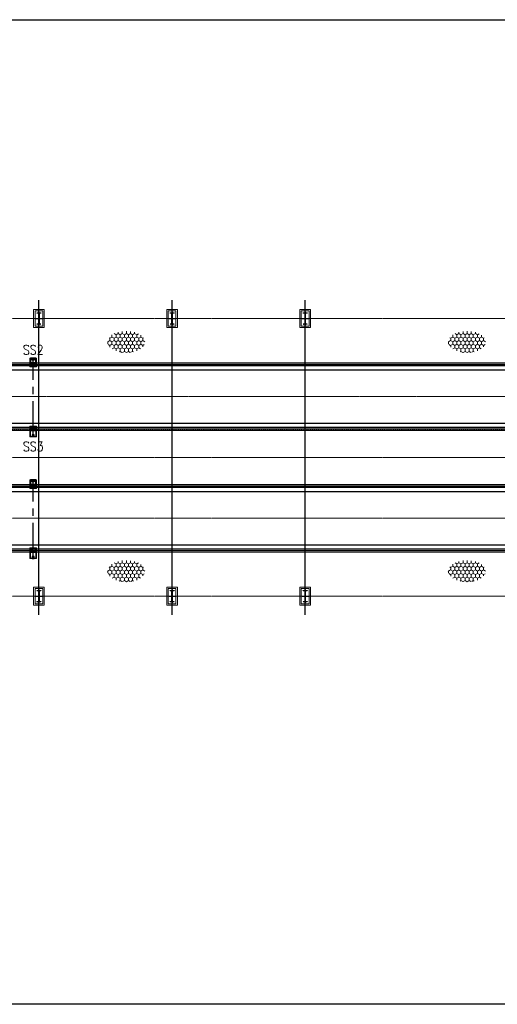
# Model space of a CAD drawing. Header units: inches. Extents: x -204116 to 930598, y -391373 to 256461.
# Tile 40 of 225: x -107571 to -95013, y 24836 to 50728. Entities that reach past the tile are written whole.
import ezdxf
from ezdxf.lldxf.tags import DXFTag

# ---------------------------------------------------------------- set-up
doc = ezdxf.new("R2010")
doc.units = ezdxf.units.IN
doc.header["$LTSCALE"] = 10
doc.header["$MEASUREMENT"] = 0
for name, pattern in [('CENTER', [2, 1.25, -0.25, 0.25, -0.25]), ('CONTINOUS', [0]), ('HIDDEN', [0.375, 0.25, -0.125])]:
    doc.linetypes.add(name, pattern=pattern)
doc.layers.add('BELT', color=4, linetype='Continuous')
doc.layers.add('EQP', color=71, linetype='Continuous')
for name, color, linetype, lineweight in [('cen', 2, 'CENTER2', 25), ('CENTER', 2, 'CENTER', 25), ('CTEXT2', 3, 'Continuous', 25), ('HIDDEN', 1, 'HIDDEN', 25), ('HIDEN', 8, 'CONTINOUS', 9), ('OBJECT', 7, 'Continuous', 25)]:
    doc.layers.add(name, color=color, linetype=linetype, lineweight=lineweight)
doc.styles.get("Standard").update_dxf_attribs({"font": 'simplex.shx'})
tags = doc.linetypes.add('CENTER2', pattern=[1.125, 0.75, -0.125, 0.125, -0.125]).pattern_tags.tags
tags[10:11] = [DXFTag(74, 4), DXFTag(75, 0), DXFTag(340, '0'), DXFTag(46, 1.0), DXFTag(50, 0.0), DXFTag(44, 0.0), DXFTag(45, 0.0)]
tags[8:9] = [DXFTag(74, 4), DXFTag(75, 0), DXFTag(340, '0'), DXFTag(46, 1.0), DXFTag(50, 0.0), DXFTag(44, 0.0), DXFTag(45, 0.0)]
tags[6:7] = [DXFTag(74, 4), DXFTag(75, 0), DXFTag(340, '0'), DXFTag(46, 1.0), DXFTag(50, 0.0), DXFTag(44, 0.0), DXFTag(45, 0.0)]
tags[4:5] = [DXFTag(74, 4), DXFTag(75, 0), DXFTag(340, '0'), DXFTag(46, 1.0), DXFTag(50, 0.0), DXFTag(44, 0.0), DXFTag(45, 0.0)]

# ---------------------------------------------------------------- blocks, each defined once
blk = doc.blocks.new('MB 600')
at = {"layer": 'cen'}
for p, q in [((1434583, -1594220, -4420572), (1435283, -1594220, -4420572)), ((1434933, -1594061, -4420572), (1434933, -1594411, -4420572))]:
    blk.add_line(p, q, dxfattribs=at)
at = {"layer": 'EQP', "color": 3, "ltscale": 0.05, "elevation": -4420572}
blk.add_lwpolyline([(1434633, -1594115), (1434633, -1594325), (1434637, -1594325, 0.373885), (1434647, -1594316), (1434657, -1594243, -0.373885), (1434677, -1594226), (1435188, -1594226, -0.373885), (1435208, -1594243), (1435218, -1594316, 0.373885), (1435228, -1594325), (1435233, -1594325), (1435233, -1594115), (1435228, -1594115, 0.373885), (1435218, -1594124), (1435208, -1594197, -0.373885), (1435188, -1594214), (1434677, -1594214, -0.373885), (1434657, -1594197), (1434647, -1594124, 0.373885), (1434637, -1594115)], format="xyb", close=True, dxfattribs=at)
blk = doc.blocks.new('ss')
for p, q in [((1740804, -1566403, 1912505), (1740804, -1566453, 1912505)), ((1740854, -1566403, 1912505), (1740804, -1566403, 1912505)), ((1740809, -1566421, 1912505), (1740809, -1566453, 1912505)), ((1740852, -1566409, 1912505), (1740817, -1566412, 1912505)), ((1740854, -1566403, 1912505), (1740854, -1566406, 1912505)), ((1742500, -1566403, 1912505), (1742500, -1566406, 1912505)), ((1742500, -1566403, 1912505), (1742550, -1566403, 1912505)), ((1742503, -1566409, 1912505), (1742537, -1566412, 1912505)), ((1742545, -1566421, 1912505), (1742545, -1566453, 1912505)), ((1742550, -1566403, 1912505), (1742550, -1566453, 1912505)), ((1740804, -1566503, 1912505), (1740804, -1566453, 1912505)), ((1740854, -1566503, 1912505), (1740804, -1566503, 1912505)), ((1740809, -1566485, 1912505), (1740809, -1566453, 1912505)), ((1740852, -1566498, 1912505), (1740817, -1566494, 1912505)), ((1740854, -1566503, 1912505), (1740854, -1566500, 1912505)), ((1742500, -1566503, 1912505), (1742500, -1566500, 1912505)), ((1742500, -1566503, 1912505), (1742550, -1566503, 1912505)), ((1742503, -1566498, 1912505), (1742537, -1566494, 1912505)), ((1742545, -1566485, 1912505), (1742545, -1566453, 1912505)), ((1742550, -1566503, 1912505), (1742550, -1566453, 1912505))]:
    blk.add_line(p, q)
at = {"elevation": 1912505}
for points in [[(1740882, -1566526), (1740671, -1566526), (1740671, -1566381), (1740882, -1566381)], [(1740672, -1566478), (1740722, -1566478), (1740722, -1566428), (1740672, -1566428)], [(1742472, -1566526), (1742733, -1566526), (1742733, -1566381), (1742472, -1566381)], [(1742732, -1566478), (1742682, -1566478), (1742682, -1566428), (1742732, -1566428)]]:
    blk.add_lwpolyline(points, close=True, dxfattribs=at)
at = {"linetype": 'Continuous', "elevation": 1912505}
for points in [[(1740872, -1566516), (1740872, -1566391), (1740782, -1566391), (1740782, -1566516)], [(1742482, -1566516), (1742482, -1566391), (1742572, -1566391), (1742572, -1566516)]]:
    blk.add_lwpolyline(points, close=True, dxfattribs=at)
for centre in [(1740697, -1566453, 1912505), (1742707, -1566453, 1912505)]:
    blk.add_circle(centre, 20.8)
for centre, radius, start, end in [((1740818, -1566421, 1912505), 9, 96, 180), ((1740852, -1566406, 1912505), 2.4, 276, 0), ((1742503, -1566406, 1912505), 2.4, 180, 264), ((1742536, -1566421, 1912505), 9, 360, 84), ((1740818, -1566485, 1912505), 9, 180, 264), ((1740852, -1566500, 1912505), 2.4, 0, 84), ((1742503, -1566500, 1912505), 2.4, 96, 180), ((1742536, -1566485, 1912505), 9, 276, 360)]:
    blk.add_arc(centre, radius, start, end)
at = {"layer": 'CENTER', "ltscale": 75}
for p, q in [((1740697, -1566428, 1912505), (1740697, -1566478, 1912505)), ((1740832, -1566366, 1912505), (1740832, -1566541, 1912505)), ((1740832, -1566366, 1912505), (1740832, -1566541, 1912505)), ((1742522, -1566366, 1912505), (1742522, -1566541, 1912505)), ((1742522, -1566366, 1912505), (1742522, -1566541, 1912505)), ((1742707, -1566428, 1912505), (1742707, -1566478, 1912505)), ((1742736, -1566453, 1912505), (1740667, -1566453, 1912505))]:
    blk.add_line(p, q, dxfattribs=at)
at = {"layer": 'HIDEN', "color": 8, "ltscale": 25, "elevation": 1912505}
for points in [[(1740897, -1566541), (1740667, -1566541), (1740667, -1566366), (1740897, -1566366)], [(1742457, -1566541), (1742736, -1566541), (1742736, -1566366), (1742457, -1566366)]]:
    blk.add_lwpolyline(points, close=True, dxfattribs=at)

msp = doc.modelspace()

# ---------------------------------------------------------------- hatches: boundary and pattern name
at = {"layer": 'HIDEN', "lineweight": 5}
h = msp.add_hatch(dxfattribs=at)
h.set_pattern_fill('HONEY', color=8, scale=500, angle=-90, style=0)
h.set_pattern_definition([(90, (1071459.22, -1057681.14), (54.1265875, 93.75), [62.5, -125]), (330, (1071459.22, -1057681.14), (54.1265879, -93.7499998), [62.5, -125]), (30, (1071459.22, -1057681.14), (108.2531754, 2e-07), [-125, 62.5])])
edge = h.paths.add_edge_path()
edge.add_ellipse((-104769.7, 42254.9), major_axis=(-490.4, 0), ratio=0.5756047, start_angle=0, end_angle=360, ccw=False)
h = msp.add_hatch(dxfattribs=at)
h.set_pattern_fill('HONEY', color=8, scale=500, angle=-90, style=0)
h.set_pattern_definition([(90, (1080418.326, -1057681.14), (54.1265875, 93.75), [62.5, -125]), (330, (1080418.326, -1057681.14), (54.1265879, -93.7499998), [62.5, -125]), (30, (1080418.326, -1057681.14), (108.2531754, 2e-07), [-125, 62.5])])
edge = h.paths.add_edge_path()
edge.add_ellipse((-95810.6, 42254.9), major_axis=(-490.4, 0), ratio=0.5756047, start_angle=0, end_angle=360, ccw=False)
h = msp.add_hatch(dxfattribs=at)
h.set_pattern_fill('HONEY', color=8, scale=500, angle=-90, style=0)
h.set_pattern_definition([(90, (1071459.22, -1063708.806), (54.1265875, 93.75), [62.5, -125]), (330, (1071459.22, -1063708.806), (54.1265879, -93.7499998), [62.5, -125]), (30, (1071459.22, -1063708.806), (108.2531754, 2e-07), [-125, 62.5])])
edge = h.paths.add_edge_path()
edge.add_ellipse((-104769.7, 36227.3), major_axis=(-490.4, 0), ratio=0.5756047, start_angle=0, end_angle=360, ccw=False)
h = msp.add_hatch(dxfattribs=at)
h.set_pattern_fill('HONEY', color=8, scale=500, angle=-90, style=0)
h.set_pattern_definition([(90, (1080418.326, -1063708.806), (54.1265875, 93.75), [62.5, -125]), (330, (1080418.326, -1063708.806), (54.1265879, -93.7499998), [62.5, -125]), (30, (1080418.326, -1063708.806), (108.2531754, 2e-07), [-125, 62.5])])
edge = h.paths.add_edge_path()
edge.add_ellipse((-95810.6, 36227.3), major_axis=(-490.4, 0), ratio=0.5756047, start_angle=0, end_angle=360, ccw=False)

# ---------------------------------------------------------------- linework, layer by layer
at = {"color": 1}
for p, q in [((-107064.5, 35080.3, -32945.3), (-107064.5, 43355.3, -32945.3)), ((-103564.6, 35080.3, -4480163), (-103564.6, 43355.3, -4480163)), ((-100064.6, 35080.3, -4480163), (-100064.6, 43355.3, -4480163))]:
    msp.add_line(p, q, dxfattribs=at)
at = {"color": 1, "linetype": 'CENTER', "lineweight": 0, "ltscale": 0.5}
for p, q in [((-180672.5, 42867.8, -4480163), (-3830.7, 42867.8, -4480163)), ((-200968.5, 40817.8, -4480163), (-12222.7, 40817.8, -4480163)), ((-191672.5, 39217.8, -4480163), (-3830.7, 39217.8, -4480163)), ((-189672.5, 37617.8, -59590.7), (-3830.7, 37617.8, -59590.7)), ((-180672.5, 35567.8, -4480163), (-3830.7, 35567.8, -4480163))]:
    msp.add_line(p, q, dxfattribs=at)
msp.add_lwpolyline([(-204115.6, 50727.7), (15569.3, 50727.7), (15569.3, 24836.1), (-204115.6, 24836.1)], close=True)
at = {"layer": 'BELT'}
for p, q in [((-191132.5, 41517.8, -5466773.1), (-13766.3, 41517.8, -8619276.8)), ((-191132.5, 40117.8, -5465387.2), (-13766.3, 40117.8, -8616758.7)), ((-189672.5, 38317.8, 8064038.2), (-5499.3, 38317.8, 445408.5)), ((-189672.5, 36917.8, 8063739.8), (-5499.3, 36917.8, 447846.3))]:
    msp.add_line(p, q, dxfattribs=at)
at = {"layer": 'cen', "color": 1}
for p, q in [((-107064.5, 42700.9, -32945.3), (-107064.5, 43014.9, -32945.3)), ((-103564.6, 42700.9, -4480163), (-103564.6, 43014.9, -4480163)), ((-100064.6, 42700.9, -4480163), (-100064.6, 43014.9, -4480163)), ((-107064.5, 35400.9, -32945.3), (-107064.5, 35714.9, -32945.3)), ((-103564.6, 35400.9, -4480163), (-103564.6, 35714.9, -4480163)), ((-100064.6, 35400.9, -4480163), (-100064.6, 35714.9, -4480163))]:
    msp.add_line(p, q, dxfattribs=at)
at = {"layer": 'cen', "linetype": 'CENTER2', "lineweight": 9, "ltscale": 0.01}
for p, q in [((-189872.1, 41662.8, -4480163), (-15488.4, 41662.8, -4480163)), ((-189872.1, 39972.8, -6092044.3), (-15488.4, 39972.8, -8607488.3)), ((-189672.5, 38462.8, 8170367.7), (-6796.4, 38462.8, 233656.2)), ((-189672.5, 36772.8, 8170367.8), (-6796.4, 36772.8, 233656.2))]:
    msp.add_line(p, q, dxfattribs=at)
at = {"layer": 'HIDDEN', "lineweight": 9, "ltscale": 0.01}
for p, q in [((-189872.1, 41697.1, -6092046.4), (-15488.4, 41697.1, -8607490.5)), ((-189872.1, 39938.5, -6092040.7), (-15488.4, 39938.5, -8607484.5)), ((-189672.5, 38497.1, 8170365.1), (-6796.4, 38497.1, 233654.1)), ((-189672.5, 36738.5, 8170371.1), (-6796.4, 36738.5, 233660.1))]:
    msp.add_line(p, q, dxfattribs=at)
at = {"layer": 'HIDEN', "color": 8, "ltscale": 25}
for points, elevation in [([(-107204.2, 43105.3), (-107204.2, 42630.3), (-106924.2, 42630.3), (-106924.2, 43105.3)], -32946.3), ([(-107166.7, 43067.8), (-107166.7, 42667.8), (-106961.7, 42667.8), (-106961.7, 43067.8)], -32946.3), ([(-103704.3, 43105.3), (-103704.3, 42630.3), (-103424.3, 42630.3), (-103424.3, 43105.3)], -4480164), ([(-103666.8, 43067.8), (-103666.8, 42667.8), (-103461.8, 42667.8), (-103461.8, 43067.8)], -4480164), ([(-100204.3, 43105.3), (-100204.3, 42630.3), (-99924.3, 42630.3), (-99924.3, 43105.3)], -4480164), ([(-100166.8, 43067.8), (-100166.8, 42667.8), (-99961.8, 42667.8), (-99961.8, 43067.8)], -4480164), ([(-107204.2, 35805.3), (-107204.2, 35330.3), (-106924.2, 35330.3), (-106924.2, 35805.3)], -32946.3), ([(-107166.7, 35767.8), (-107166.7, 35367.8), (-106961.7, 35367.8), (-106961.7, 35767.8)], -32946.3), ([(-103704.3, 35805.3), (-103704.3, 35330.3), (-103424.3, 35330.3), (-103424.3, 35805.3)], -4480164), ([(-103666.8, 35767.8), (-103666.8, 35367.8), (-103461.8, 35367.8), (-103461.8, 35767.8)], -4480164), ([(-100204.3, 35805.3), (-100204.3, 35330.3), (-99924.3, 35330.3), (-99924.3, 35805.3)], -4480164), ([(-100166.8, 35767.8), (-100166.8, 35367.8), (-99961.8, 35367.8), (-99961.8, 35767.8)], -4480164)]:
    msp.add_lwpolyline(points, close=True, dxfattribs=dict(at, elevation=elevation))
at = {"layer": 'OBJECT'}
for p, q in [((-189872.1, 41702.8, -6092044.2), (-15488.4, 41702.8, -8607488.3)), ((-15488.4, 41627.8, -8607488.3), (-189872.1, 41627.8, -6092044.2)), ((-15488.4, 40007.8, -8607484.5), (-189872.1, 40007.8, -6092040.7)), ((-189872.1, 39932.8, -6092040.7), (-15488.4, 39932.8, -8607484.5)), ((-189672.5, 38502.8, 8170367.2), (-6796.4, 38502.8, 233656.2)), ((-6796.4, 38427.8, 233656.2), (-189672.5, 38427.8, 8170367.2)), ((-6796.4, 36807.8, 233660.1), (-189672.5, 36807.8, 8170371.1)), ((-189672.5, 36732.8, 8170371.1), (-6796.4, 36732.8, 233660.1))]:
    msp.add_line(p, q, dxfattribs=at)

# ---------------------------------------------------------------- block references
at = {"xscale": -0.5, "yscale": 0.5, "zscale": 0.5, "rotation": 90}
for p in [(-904174.5, 760334.1, 2177340.9), (-900674.6, 760334.1, -2269876.8), (-897174.6, 760334.1, -2269876.8), (-904174.5, 753034.1, 2177340.9), (-900674.6, 753034.1, -2269876.8), (-897174.6, 753034.1, -2269876.8)]:
    msp.add_blockref('MB 600', p, dxfattribs=at)
at = {"xscale": -1, "rotation": 90}
for p in [(-1673670.6, 1782495.3, -6392669), (-1673670.6, 1779295.3, -6392669)]:
    msp.add_blockref('ss', p, dxfattribs=at)

# ---------------------------------------------------------------- texts
at = {"layer": 'CTEXT2', "width": 0.85}
for s, p in [('SS2', (-107489.5, 41919.6, -4480163.9)), ('SS3', (-107489.5, 39378.6, -4480163.9))]:
    msp.add_text(s, height=250, dxfattribs=at).set_placement(p)

doc.saveas('drawing.dxf')
